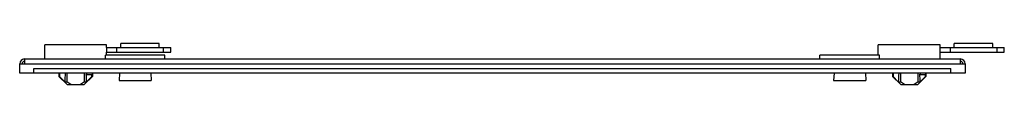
# Model space of a CAD drawing. Header units: millimetres. Extents: x 61 to 474, y 360 to 378.
import ezdxf

# ---------------------------------------------------------------- set-up
doc = ezdxf.new("R2010")
doc.units = ezdxf.units.MM
doc.header["$LTSCALE"] = 47.979829
doc.layers.get('0').update_dxf_attribs({"linetype": 'CONTINUOUS'})

msp = doc.modelspace()

# ---------------------------------------------------------------- linework, layer by layer
at = {"color": 7, "linetype": 'Continuous'}
for p, q in [((71.17, 371.03), (71.17, 377.03)), ((97.16, 377.03), (71.17, 377.03)), ((97.17, 375.83), (97.17, 377.03)), ((103.07, 375.83), (103.07, 377.53)), ((119.26, 377.53), (103.07, 377.53)), ((119.27, 375.83), (119.27, 377.53)), ((447.16, 377.03), (421.17, 377.03)), ((421.17, 372.63), (421.17, 377.03)), ((447.17, 375.83), (447.17, 377.03)), ((469.26, 377.53), (453.07, 377.53)), ((453.07, 375.83), (453.07, 377.53)), ((469.27, 375.83), (469.27, 377.53)), ((96.67, 371.03), (96.67, 372.63)), ((121.66, 372.63), (96.67, 372.63)), ((97.07, 375.83), (97.07, 373.9)), ((97.07, 375.83), (124.14, 375.83)), ((97.07, 373.9), (124.14, 373.9)), ((97.17, 372.63), (97.17, 373.9)), ((101.5, 373.9), (101.5, 375.83)), ((120.97, 375.83), (120.97, 373.9)), ((121.67, 371.03), (121.67, 372.63)), ((124.14, 373.9), (124.14, 375.83)), ((421.66, 372.63), (396.67, 372.63)), ((396.67, 371.03), (396.67, 372.63)), ((421.67, 371.03), (421.67, 372.63)), ((447.07, 375.83), (474.07, 375.83)), ((447.07, 375.83), (447.07, 373.9)), ((447.07, 373.9), (474.07, 373.9)), ((447.17, 371.03), (447.17, 373.9)), ((451.43, 373.9), (451.43, 375.83)), ((470.9, 375.83), (470.9, 373.9)), ((474.07, 373.9), (474.07, 375.83)), ((60.67, 365.03), (60.67, 369.03)), ((60.67, 369.03), (457.67, 369.03)), ((62.67, 371.03), (62.67, 369.03)), ((62.67, 371.03), (455.67, 371.03)), ((455.67, 369.03), (455.67, 371.03)), ((457.67, 369.03), (457.67, 365.03)), ((457.67, 365.03), (60.67, 365.03)), ((66.67, 365.03), (66.67, 367.03)), ((66.67, 367.03), (451.67, 367.03)), ((77.17, 365.03), (77.17, 363.73)), ((80.48, 365.03), (80.48, 361.48)), ((87.85, 361.48), (87.85, 365.03)), ((88.6, 364.58), (90.96, 364.58)), ((91.17, 365.03), (91.17, 363.73)), ((102.57, 365.03), (102.41, 362.03)), ((115.76, 365.03), (115.92, 362.03)), ((402.57, 365.03), (402.41, 362.03)), ((415.76, 365.03), (415.92, 362.03)), ((427.17, 365.03), (427.17, 363.73)), ((430.48, 365.03), (430.48, 361.48)), ((437.85, 361.48), (437.85, 365.03)), ((438.6, 364.58), (440.96, 364.58)), ((441.17, 365.03), (441.17, 363.73)), ((451.67, 365.03), (451.67, 367.03)), ((80.57, 360.33), (77.17, 363.73)), ((77.17, 363.73), (77.34, 363.73)), ((79.56, 361.48), (77.34, 363.73)), ((79.56, 361.48), (80.48, 361.48)), ((80.57, 360.33), (87.77, 360.33)), ((87.77, 360.33), (91.17, 363.73)), ((87.85, 361.48), (88.78, 361.48)), ((90.99, 363.73), (88.78, 361.48)), ((90.99, 363.73), (91.17, 363.73)), ((102.41, 362.03), (115.92, 362.03)), ((402.41, 362.03), (415.92, 362.03)), ((427.17, 363.73), (427.34, 363.73)), ((430.57, 360.33), (427.17, 363.73)), ((429.56, 361.48), (427.34, 363.73)), ((429.56, 361.48), (430.48, 361.48)), ((430.57, 360.33), (437.77, 360.33)), ((437.77, 360.33), (441.17, 363.73)), ((437.85, 361.48), (438.78, 361.48)), ((440.99, 363.73), (438.78, 361.48)), ((440.99, 363.73), (441.17, 363.73))]:
    msp.add_line(p, q, dxfattribs=at)
for centre, radius, start, end in [((62.67, 369.03), 2, 90, 180), ((62.67, 369.03), 1, 90, 180), ((455.67, 369.03), 2, 0, 90), ((455.67, 369.03), 1, 0, 90), ((-44.02, 355.66), 132.93, 2.5077, 3.846), ((305.98, 355.66), 132.93, 2.5077, 3.846)]:
    msp.add_arc(centre, radius, start, end, dxfattribs=at)
for centre, major_axis, start_param, end_param in [((84.17, 354.95), (0, 39.7), 7.597401, 7.631109), ((84.17, 354.95), (0, 26.94), 1.187488, 1.326155), ((434.17, 354.95), (0, 39.7), 7.597401, 7.631109), ((434.17, 354.95), (0, 26.94), 1.187488, 1.326155)]:
    msp.add_ellipse(centre, major_axis=major_axis, ratio=0.176327, start_param=start_param, end_param=end_param, dxfattribs=at)
for points, knots in [([(88.6, 364.58), (88.64, 364.61), (88.77, 364.74), (88.87, 364.9), (88.9, 365.03)], [0, 0, 0, 0, 0.284779, 1, 1, 1, 1]), ([(91.16, 365.03), (91.14, 364.91), (91.08, 364.75), (90.98, 364.61), (90.96, 364.58)], [0, 0, 0, 0, 0.730919, 1, 1, 1, 1]), ([(438.6, 364.58), (438.64, 364.61), (438.77, 364.74), (438.87, 364.9), (438.9, 365.03)], [0, 0, 0, 0, 0.284779, 1, 1, 1, 1]), ([(441.16, 365.03), (441.14, 364.91), (441.08, 364.75), (440.98, 364.61), (440.96, 364.58)], [0, 0, 0, 0, 0.730919, 1, 1, 1, 1])]:
    msp.add_open_spline(points, degree=3, knots=knots, dxfattribs=at)
for points in [[(90.98, 364.3), (90.97, 364.39), (90.96, 364.48), (90.96, 364.58)], [(90.99, 363.73), (90.99, 363.92), (90.98, 364.11), (90.98, 364.3)], [(440.98, 364.3), (440.97, 364.39), (440.96, 364.48), (440.96, 364.58)], [(440.99, 363.73), (440.99, 363.92), (440.98, 364.11), (440.98, 364.3)], [(82.18, 360.33), (81.58, 360.66), (81.02, 361.06), (80.48, 361.48)], [(87.85, 361.48), (87.31, 361.06), (86.75, 360.66), (86.16, 360.33)], [(432.18, 360.33), (431.58, 360.66), (431.02, 361.06), (430.48, 361.48)], [(437.85, 361.48), (437.31, 361.06), (436.75, 360.66), (436.16, 360.33)]]:
    msp.add_open_spline(points, degree=3, dxfattribs=at)

doc.saveas('drawing.dxf')
